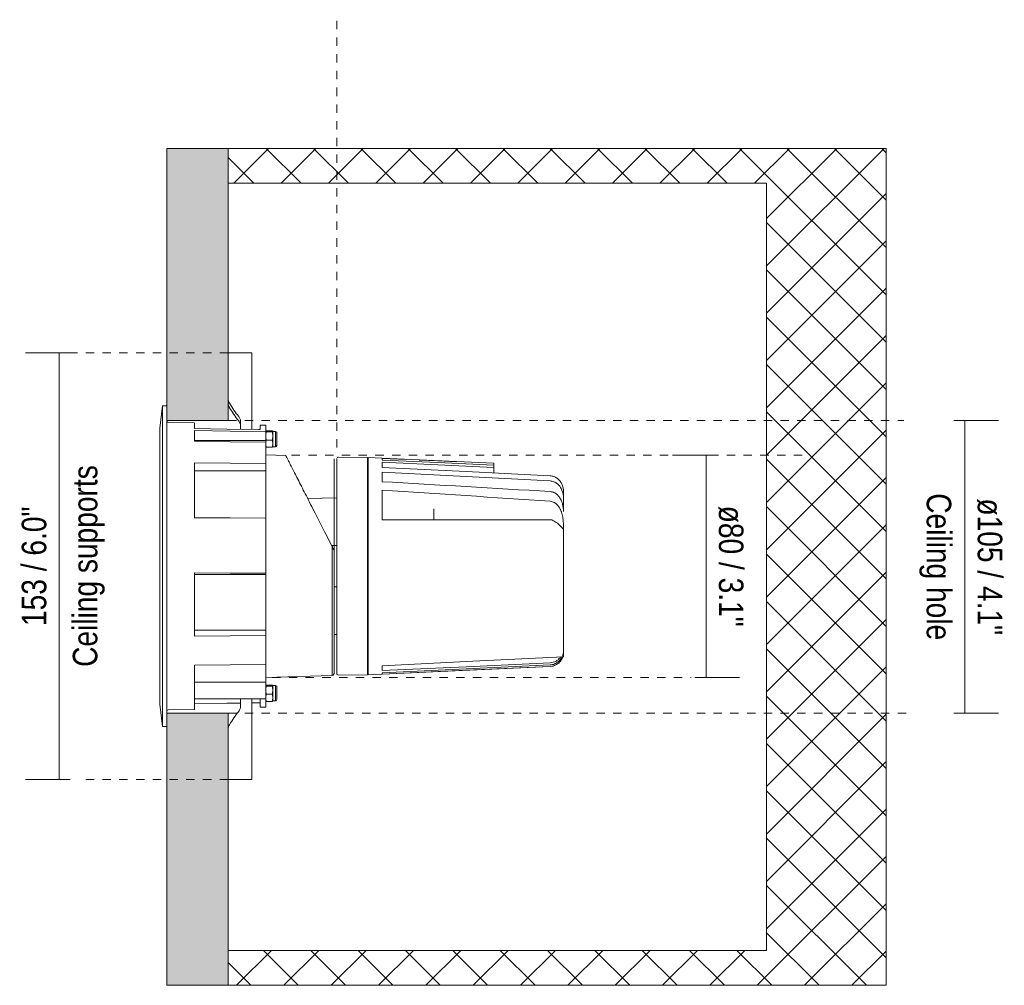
# Model space of a CAD drawing. Header units: millimetres. Extents: x -6729 to -5173, y -1197 to 6775.
# Tile 12 of 12: x -6318 to -5965, y 6429 to 6775. Entities that reach past the tile are written whole.
import ezdxf

# ---------------------------------------------------------------- set-up
doc = ezdxf.new("R2010")
doc.units = ezdxf.units.MM
doc.linetypes.add('Dash', pattern=[6, 3, -3])
doc.layers.add('A-ANNO-DIMS', color=7, linetype='Dash', lineweight=9, true_color=0xd2d2d2)
for name, color, linetype, lineweight in [('A-ANNO-DIMS-4', 7, 'Continuous', 9), ('A-DETL-GENF', 7, 'Continuous', 9), ('E-LITE-EQPM', 7, 'Continuous', 20)]:
    doc.layers.add(name, color=color, linetype=linetype, lineweight=lineweight)
doc.styles.add('Arial Narrow', font='ARIALN.TTF', dxfattribs={"height": 8.8})
doc.dimstyles.new('FARO_-_2_2mm_Arial_Narrow_mm_Inch_Left', dxfattribs={"dimscale": 304.8, "dimtxt": 9.006193, "dimasz": 0, "dimexe": 0.03937, "dimexo": 0.0625, "dimgap": 0.006562, "dimtad": 1, "dimdec": 0, "dimzin": 0, "dimdsep": 46, "dimtxsty": 'Arial Narrow', "dimblk1": 'NONE', "dimblk2": 'NONE', "dimsah": 1, "dimcen": 0.09, "dimadec": 0, "dimazin": 0, "dimtfac": 1, "dimtdec": 4, "dimtix": 1, "dimtmove": 0, "dimatfit": 3, "dimfxl": 0.013123, "dimfxlon": 1, "dimtvp": 1, "dimtolj": 1, "dimtzin": 0, "dimarcsym": 2})
doc.dimstyles.new('FARO_-_2_2mm_Arial_Narrow_mm_Inch_Right', dxfattribs={"dimscale": 304.8, "dimtxt": 9.006193, "dimasz": 0, "dimexe": 0.03937, "dimexo": 0.0625, "dimgap": 0.006562, "dimtad": 1, "dimdec": 0, "dimzin": 0, "dimdsep": 46, "dimtxsty": 'Arial Narrow', "dimblk1": 'NONE', "dimblk2": 'NONE', "dimsah": 1, "dimcen": 0.09, "dimadec": 0, "dimazin": 0, "dimtfac": 1, "dimtdec": 4, "dimtix": 1, "dimtmove": 0, "dimatfit": 3, "dimfxl": 0.013123, "dimfxlon": 1, "dimtvp": 1, "dimtolj": 1, "dimtzin": 0, "dimarcsym": 2})

# ---------------------------------------------------------------- blocks, each defined once
blk = doc.blocks.new('DEEP78 R CM_GLB - 00-703032-Planta_PDF')
at = {"lineweight": 9}
for p, q in [((-3231.21, 6627.98), (-3233.21, 6627.98)), ((-3233.21, 6627.62), (-3231.21, 6627.62)), ((-3233.21, 6624.7), (-3231.21, 6624.7)), ((-3230.96, 6627.81), (-3230.97, 6627.83)), ((-3229.96, 6627.81), (-3230.96, 6627.81)), ((-3230.96, 6627.8), (-3230.96, 6626.16)), ((-3230.96, 6626.16), (-3230.96, 6623.43)), ((-3229.96, 6627.8), (-3229.96, 6623.43)), ((-3229.46, 6627.3), (-3229.46, 6624.81)), ((-3233.46, 6622.31), (-3233.45, 6622.29)), ((-3233.21, 6622.15), (-3231.21, 6622.15)), ((-3230.97, 6622.29), (-3230.96, 6622.31)), ((-3230.96, 6622.33), (-3230.96, 6623.43)), ((-3230.96, 6622.31), (-3229.96, 6622.31)), ((-3229.96, 6622.33), (-3229.96, 6623.43)), ((-3229.46, 6622.83), (-3229.46, 6623)), ((-3233.45, 6536.7), (-3233.46, 6536.68)), ((-3231.21, 6536.84), (-3233.21, 6536.84)), ((-3233.21, 6536.48), (-3231.21, 6536.48)), ((-3230.96, 6536.68), (-3230.97, 6536.7)), ((-3229.96, 6536.68), (-3230.96, 6536.68)), ((-3230.96, 6536.66), (-3230.96, 6535.02)), ((-3229.96, 6536.66), (-3229.96, 6532.29)), ((-3233.21, 6533.57), (-3231.21, 6533.57)), ((-3230.96, 6535.02), (-3230.96, 6532.29)), ((-3229.46, 6536.16), (-3229.46, 6533.67)), ((-3233.46, 6531.18), (-3233.45, 6531.16)), ((-3233.21, 6531.02), (-3231.21, 6531.02)), ((-3230.97, 6531.16), (-3230.96, 6531.18)), ((-3230.96, 6531.2), (-3230.96, 6532.29)), ((-3230.96, 6531.18), (-3229.96, 6531.18)), ((-3229.96, 6531.2), (-3229.96, 6532.29)), ((-3229.46, 6531.69), (-3229.46, 6531.86))]:
    blk.add_line(p, q, dxfattribs=at)
at = {"lineweight": 9, "flags": 128}
for points in [[(-3229.96, 6627.81), (-3229.54, 6627.58), (-3229.46, 6627.31)], [(-3229.46, 6623.73), (-3229.46, 6625.06), (-3229.46, 6626.39), (-3229.46, 6627.21), (-3229.46, 6627.31)], [(-3229.46, 6627.31), (-3229.46, 6626.88), (-3229.46, 6626.4)], [(-3229.46, 6622.81), (-3229.69, 6622.39), (-3229.96, 6622.31)], [(-3229.46, 6622.81), (-3229.46, 6623.25), (-3229.46, 6623.73)], [(-3229.46, 6623.61), (-3229.46, 6622.92), (-3229.46, 6622.81)], [(-3229.96, 6536.68), (-3229.54, 6536.45), (-3229.46, 6536.18)], [(-3229.46, 6532.59), (-3229.46, 6533.92), (-3229.46, 6535.26), (-3229.46, 6536.07), (-3229.46, 6536.18)], [(-3229.46, 6536.18), (-3229.46, 6535.74), (-3229.46, 6535.27)], [(-3229.46, 6531.68), (-3229.69, 6531.26), (-3229.96, 6531.18)], [(-3229.46, 6531.68), (-3229.46, 6532.12), (-3229.46, 6532.59)], [(-3229.46, 6532.48), (-3229.46, 6531.78), (-3229.46, 6531.68)]]:
    blk.add_lwpolyline(points, dxfattribs=at)
at = {"lineweight": 9}
for points, knots in [([(-3233.21, 6627.98), (-3233.29, 6627.95), (-3233.39, 6627.9), (-3233.44, 6627.85), (-3233.45, 6627.83)], [0, 0, 0, 0, 0.5, 0.8073974, 0.8073974, 0.8073974, 0.8073974]), ([(-3233.21, 6622.15), (-3233.29, 6622.36), (-3233.38, 6622.66), (-3233.43, 6622.97), (-3233.44, 6623.07)], [-1, -1, -1, -1, -0.5, -0.27606, -0.27606, -0.27606, -0.27606]), ([(-3233.21, 6536.84), (-3233.29, 6536.81), (-3233.39, 6536.76), (-3233.44, 6536.71), (-3233.45, 6536.69)], [0, 0, 0, 0, 0.5, 0.8073974, 0.8073974, 0.8073974, 0.8073974]), ([(-3233.21, 6531.02), (-3233.29, 6531.22), (-3233.38, 6531.52), (-3233.42, 6531.81), (-3233.43, 6531.9)], [-1, -1, -1, -1, -0.5, -0.3050272, -0.3050272, -0.3050272, -0.3050272])]:
    blk.add_open_spline(points, degree=3, knots=knots, dxfattribs=at)
for points in [[(-3231.21, 6627.98), (-3231.13, 6627.95), (-3231.01, 6627.89), (-3230.96, 6627.83), (-3230.96, 6627.8)], [(-3233.46, 6627.8), (-3233.46, 6627.77), (-3233.41, 6627.71), (-3233.29, 6627.65), (-3233.21, 6627.62)], [(-3233.21, 6627.62), (-3233.29, 6627.38), (-3233.41, 6626.89), (-3233.46, 6626.4), (-3233.46, 6626.16)], [(-3233.45, 6626.89), (-3233.46, 6626.83), (-3233.46, 6626.76), (-3233.46, 6626.7)], [(-3233.46, 6626.16), (-3233.46, 6625.91), (-3233.41, 6625.42), (-3233.29, 6624.94), (-3233.21, 6624.7)], [(-3233.21, 6624.7), (-3233.29, 6624.49), (-3233.41, 6624.07), (-3233.46, 6623.64), (-3233.46, 6623.43)], [(-3230.96, 6627.8), (-3230.96, 6627.77), (-3231.01, 6627.71), (-3231.13, 6627.65), (-3231.21, 6627.62)], [(-3231.21, 6627.62), (-3231.13, 6627.38), (-3231.07, 6627.13), (-3231.02, 6626.89)], [(-3231.03, 6625.43), (-3231.07, 6625.18), (-3231.13, 6624.94), (-3231.21, 6624.7)], [(-3231.21, 6624.7), (-3231.13, 6624.49), (-3231.01, 6624.07), (-3230.96, 6623.64), (-3230.96, 6623.43)], [(-3230.96, 6626.16), (-3230.96, 6625.98), (-3230.98, 6625.79), (-3231, 6625.61)], [(-3230.99, 6626.66), (-3230.97, 6626.49), (-3230.96, 6626.33), (-3230.96, 6626.16)], [(-3233.43, 6622.39), (-3233.45, 6622.37), (-3233.46, 6622.35), (-3233.46, 6622.33)], [(-3233.46, 6622.33), (-3233.46, 6622.3), (-3233.41, 6622.24), (-3233.29, 6622.18), (-3233.21, 6622.15)], [(-3231.03, 6622.78), (-3231.07, 6622.57), (-3231.13, 6622.36), (-3231.21, 6622.15)], [(-3231.21, 6622.15), (-3231.13, 6622.18), (-3231.01, 6622.24), (-3230.96, 6622.3), (-3230.96, 6622.33)], [(-3230.96, 6623.43), (-3230.96, 6623.29), (-3230.97, 6623.14), (-3230.99, 6623)], [(-3233.46, 6536.66), (-3233.46, 6536.63), (-3233.41, 6536.57), (-3233.29, 6536.51), (-3233.21, 6536.48)], [(-3233.21, 6536.48), (-3233.29, 6536.24), (-3233.41, 6535.76), (-3233.46, 6535.27), (-3233.46, 6535.02)], [(-3231.21, 6536.84), (-3231.13, 6536.81), (-3231.01, 6536.75), (-3230.96, 6536.69), (-3230.96, 6536.66)], [(-3230.96, 6536.66), (-3230.96, 6536.63), (-3231.01, 6536.57), (-3231.13, 6536.51), (-3231.21, 6536.48)], [(-3231.21, 6536.48), (-3231.13, 6536.24), (-3231.01, 6535.76), (-3230.96, 6535.27), (-3230.96, 6535.02)], [(-3233.45, 6535.76), (-3233.46, 6535.69), (-3233.46, 6535.63), (-3233.46, 6535.56)], [(-3233.46, 6535.02), (-3233.46, 6534.78), (-3233.41, 6534.29), (-3233.29, 6533.81), (-3233.21, 6533.57)], [(-3233.21, 6533.57), (-3233.29, 6533.36), (-3233.41, 6532.93), (-3233.46, 6532.51), (-3233.46, 6532.29)], [(-3231.03, 6534.29), (-3231.07, 6534.05), (-3231.13, 6533.81), (-3231.21, 6533.57)], [(-3231.21, 6533.57), (-3231.13, 6533.36), (-3231.01, 6532.93), (-3230.96, 6532.51), (-3230.96, 6532.29)], [(-3230.96, 6535.02), (-3230.96, 6534.84), (-3230.98, 6534.66), (-3231, 6534.47)], [(-3233.43, 6531.25), (-3233.45, 6531.24), (-3233.46, 6531.22), (-3233.46, 6531.2)], [(-3233.46, 6531.2), (-3233.46, 6531.18), (-3233.45, 6531.16), (-3233.44, 6531.14)], [(-3233.39, 6531.11), (-3233.35, 6531.08), (-3233.29, 6531.05), (-3233.21, 6531.02)], [(-3231.03, 6531.65), (-3231.07, 6531.43), (-3231.13, 6531.22), (-3231.21, 6531.02)], [(-3231.21, 6531.02), (-3231.13, 6531.05), (-3231.01, 6531.11), (-3230.96, 6531.17), (-3230.96, 6531.2)], [(-3230.96, 6532.29), (-3230.96, 6532.15), (-3230.97, 6532.01), (-3230.99, 6531.87)]]:
    blk.add_open_spline(points, degree=3, dxfattribs=at)
at = {"layer": 'E-LITE-EQPM'}
for p, q in [((-3238.46, 6656), (-3246.96, 6656)), ((-3238.46, 6655.96), (-3238.46, 6655.03)), ((-3238.46, 6655.03), (-3238.46, 6632.21)), ((-3270.46, 6637), (-3271.46, 6628.99)), ((-3268.96, 6637), (-3270.46, 6637)), ((-3270.46, 6636.96), (-3270.46, 6545.3)), ((-3268.96, 6631.8), (-3268.96, 6545.3)), ((-3238.46, 6632.21), (-3238.46, 6628.47)), ((-3271.46, 6550.06), (-3271.46, 6628.96)), ((-3258.96, 6630.82), (-3268.46, 6630.98)), ((-3258.96, 6628.84), (-3258.96, 6630.79)), ((-3258.96, 6624.29), (-3258.96, 6628.09)), ((-3242.46, 6628.55), (-3242.46, 6631.03)), ((-3235.46, 6630.03), (-3235.46, 6628.44)), ((-3233.46, 6630), (-3233.46, 6627.65)), ((-3258.96, 6624.51), (-3233.46, 6624.51)), ((-3233.46, 6627.65), (-3233.46, 6624.51)), ((-3233.46, 6624.51), (-3233.46, 6623.96)), ((-3233.46, 6623.93), (-3233.46, 6616.2)), ((-3226.31, 6619.21), (-3233.46, 6619.42)), ((-3196.96, 6618.44), (-3207.42, 6618.62)), ((-3196.96, 6618.44), (-3196.96, 6540.55)), ((-3196.76, 6617.62), (-3196.96, 6617.62)), ((-3191.76, 6618.21), (-3196.76, 6618.43)), ((-3196.76, 6618.43), (-3196.76, 6540.56)), ((-3151.76, 6616.39), (-3191.76, 6618.21)), ((-3182.99, 6617.75), (-3191.76, 6618.15)), ((-3191.76, 6618.15), (-3191.76, 6617.53)), ((-3258.96, 6596.83), (-3258.96, 6616.57)), ((-3233.46, 6616.2), (-3233.46, 6613.62)), ((-3191.76, 6616.73), (-3191.76, 6614.9)), ((-3151.76, 6616.39), (-3151.76, 6616.33)), ((-3151.76, 6615.69), (-3151.76, 6616.33)), ((-3151.76, 6615.69), (-3151.76, 6614.84)), ((-3151.76, 6612.91), (-3151.76, 6614.84)), ((-3258.96, 6613.62), (-3233.46, 6613.62)), ((-3233.46, 6613.62), (-3233.46, 6596.77)), ((-3191.76, 6613.19), (-3191.76, 6609.78)), ((-3207.96, 6603.95), (-3218.45, 6603.76)), ((-3191.76, 6606.75), (-3191.76, 6596.07)), ((-3126.76, 6606.28), (-3126.76, 6604)), ((-3126.76, 6599.09), (-3126.76, 6603.98)), ((-3173.26, 6596.08), (-3173.26, 6600.06)), ((-3233.46, 6596.76), (-3233.46, 6577)), ((-3126.76, 6592.57), (-3126.76, 6594.04)), ((-3126.76, 6592.57), (-3126.76, 6547.01)), ((-3209.86, 6586.9), (-3207.96, 6586.93)), ((-3209.66, 6579.5), (-3209.66, 6586.51)), ((-3208.96, 6585.13), (-3208.96, 6579.5)), ((-3209.66, 6540.28), (-3209.66, 6579.5)), ((-3208.96, 6579.5), (-3208.96, 6540.98)), ((-3258.96, 6554.44), (-3258.96, 6577.06)), ((-3258.96, 6576.52), (-3233.46, 6576.52)), ((-3233.46, 6577), (-3233.46, 6576.52)), ((-3233.46, 6576.52), (-3233.46, 6556.61)), ((-3208.97, 6572.08), (-3207.96, 6572.06)), ((-3258.96, 6556.61), (-3233.46, 6556.61)), ((-3233.46, 6556.61), (-3233.46, 6554.71)), ((-3233.46, 6554.71), (-3233.46, 6549.24)), ((-3208.96, 6555.06), (-3207.96, 6555.04)), ((-3271.46, 6530), (-3271.46, 6550.06)), ((-3233.46, 6549.24), (-3233.46, 6544.27)), ((-3270.46, 6545.3), (-3270.46, 6521.99)), ((-3268.96, 6545.3), (-3268.96, 6526.69)), ((-3258.96, 6528.17), (-3258.96, 6544)), ((-3233.46, 6544.18), (-3233.46, 6537.87)), ((-3191.76, 6543.78), (-3191.76, 6542.05)), ((-3191.76, 6540.78), (-3131.53, 6543.52)), ((-3233.46, 6539.57), (-3209.66, 6540.28)), ((-3207.42, 6540.37), (-3196.96, 6540.55)), ((-3196.96, 6541.38), (-3196.76, 6541.38)), ((-3196.76, 6540.56), (-3191.76, 6540.78)), ((-3191.76, 6541.32), (-3191.76, 6540.81)), ((-3258.96, 6537.87), (-3233.46, 6537.87)), ((-3233.46, 6537.87), (-3233.46, 6531.9)), ((-3271.46, 6530), (-3270.46, 6521.99)), ((-3258.96, 6531.9), (-3233.46, 6531.9)), ((-3242.46, 6531.13), (-3242.46, 6531.87)), ((-3242.46, 6529.9), (-3242.46, 6531.13)), ((-3238.46, 6531.87), (-3238.46, 6531.13)), ((-3238.46, 6531.13), (-3238.46, 6527.69)), ((-3235.96, 6530.55), (-3238.46, 6530.5)), ((-3235.46, 6528.96), (-3235.46, 6531.9)), ((-3233.46, 6531.9), (-3233.46, 6528.99)), ((-3268.46, 6528.01), (-3258.96, 6528.17)), ((-3238.46, 6527.69), (-3238.46, 6505.52)), ((-3270.46, 6521.99), (-3268.96, 6521.99)), ((-3238.46, 6505.52), (-3238.46, 6503.08)), ((-3246.96, 6502.99), (-3238.46, 6502.99))]:
    blk.add_line(p, q, dxfattribs=at)
at = {"layer": 'E-LITE-EQPM', "flags": 128}
for points in [[(-3268.96, 6631.49), (-3268.73, 6631.07), (-3268.46, 6630.98)], [(-3235.96, 6628.45), (-3247.46, 6628.64), (-3258.96, 6628.84)], [(-3258.96, 6628.09), (-3246.21, 6627.87), (-3233.46, 6627.65)], [(-3235.46, 6628.44), (-3235.71, 6628.44), (-3235.96, 6628.45)], [(-3233.46, 6630), (-3234.46, 6630.01), (-3235.46, 6630.03)], [(-3233.46, 6623.93), (-3246.21, 6624.11), (-3258.96, 6624.29)], [(-3208.96, 6579.5), (-3208.96, 6585.38), (-3208.96, 6591.12), (-3208.96, 6596.59), (-3208.96, 6601.66), (-3208.96, 6606.21), (-3208.96, 6610.13), (-3208.96, 6613.33), (-3208.96, 6615.73), (-3208.96, 6617.29), (-3208.96, 6617.96), (-3208.96, 6617.98)], [(-3208.96, 6617.98), (-3208.96, 6617.53), (-3208.96, 6616.19), (-3208.96, 6613.98), (-3208.96, 6610.96), (-3208.96, 6607.21), (-3208.96, 6603.93)], [(-3207.96, 6618.09), (-3207.96, 6617.64), (-3207.96, 6616.29), (-3207.96, 6614.09), (-3207.96, 6611.07), (-3207.96, 6607.31), (-3207.96, 6602.91), (-3207.96, 6597.95), (-3207.96, 6592.56), (-3207.96, 6586.87), (-3207.96, 6581), (-3207.96, 6575.1), (-3207.96, 6569.3), (-3207.96, 6563.74), (-3207.96, 6558.55), (-3207.96, 6553.85), (-3207.96, 6549.75), (-3207.96, 6546.34), (-3207.96, 6543.72), (-3207.96, 6541.93), (-3207.96, 6541.02), (-3207.96, 6540.9)], [(-3207.8, 6618.38), (-3207.72, 6618.54), (-3207.42, 6618.62)], [(-3191.76, 6617.53), (-3171.76, 6616.61), (-3151.76, 6615.69)], [(-3165.08, 6616.94), (-3171.76, 6617.24), (-3178.44, 6617.54)], [(-3258.96, 6616.57), (-3246.21, 6616.39), (-3233.46, 6616.2)], [(-3151.76, 6614.84), (-3171.76, 6615.79), (-3191.76, 6616.73)], [(-3191.76, 6614.9), (-3161.65, 6613.4), (-3131.53, 6611.9)], [(-3131.53, 6610.03), (-3161.65, 6611.62), (-3191.76, 6613.19)], [(-3233.46, 6596.76), (-3246.21, 6596.79), (-3258.96, 6596.83)], [(-3191.76, 6596.07), (-3161.35, 6596.07), (-3130.95, 6596.07)], [(-3208.96, 6541.01), (-3208.96, 6541.46), (-3208.96, 6542.8), (-3208.96, 6545.01), (-3208.96, 6548.03), (-3208.96, 6551.78), (-3208.96, 6556.19), (-3208.96, 6561.14), (-3208.96, 6566.53), (-3208.96, 6572.22), (-3208.96, 6578.08), (-3208.96, 6579.5)], [(-3258.96, 6577.06), (-3246.21, 6577.03), (-3233.46, 6577)], [(-3233.46, 6554.71), (-3246.21, 6554.57), (-3258.96, 6554.44)], [(-3208.96, 6552.69), (-3208.96, 6548.87), (-3208.96, 6545.66), (-3208.96, 6543.26), (-3208.96, 6541.7), (-3208.96, 6541.03), (-3208.96, 6541.01)], [(-3126.76, 6547.01), (-3159.26, 6545.39), (-3191.76, 6543.78)], [(-3127.09, 6546.99), (-3127.21, 6546.45), (-3128.46, 6544.75), (-3130.31, 6543.72), (-3131.53, 6543.52)], [(-3131.53, 6543.54), (-3130.46, 6543.71), (-3129.44, 6544.1), (-3128.54, 6544.71), (-3127.79, 6545.5), (-3127.23, 6546.43), (-3127.01, 6546.99)], [(-3258.96, 6544), (-3246.21, 6544.13), (-3233.46, 6544.27)], [(-3191.76, 6542.05), (-3161.65, 6543.47), (-3131.53, 6544.89)], [(-3131.53, 6544.09), (-3161.65, 6542.7), (-3191.76, 6541.32)], [(-3191.76, 6540.81), (-3161.65, 6542.17), (-3131.53, 6543.54)], [(-3208.96, 6540.98), (-3209.32, 6540.38), (-3209.66, 6540.28)], [(-3207.42, 6540.37), (-3207.87, 6540.61), (-3207.93, 6540.8)], [(-3242.46, 6530.43), (-3247.46, 6530.35), (-3258.96, 6530.15)], [(-3235.46, 6530.55), (-3235.71, 6530.55), (-3235.96, 6530.55)], [(-3268.46, 6528.01), (-3268.88, 6527.76), (-3268.96, 6527.5)], [(-3233.46, 6528.99), (-3234.46, 6528.98), (-3235.46, 6528.96)]]:
    blk.add_lwpolyline(points, dxfattribs=at)
at = {"layer": 'E-LITE-EQPM'}
for centre, major_axis, ratio, start_param, end_param in [((-3242.96, 6639.62), (4, 0), 0.894858, 3.141593, 3.65183), ((-3242.96, 6638.06), (4, 0), 0.894858, 3.141593, 3.65183), ((-3183.83, 6669.24), (71.76, 0), 0.894858, 3.65183, 3.739206), ((-3183.83, 6667.67), (71.76, 0), 0.894858, 3.65183, 3.739206), ((-3246.46, 6631.09), (4, 0), 0.894858, 0.317944, 0.597614), ((-3246.46, 6629.53), (4, 0), 0.894858, 0.519286, 0.597614), ((-4367.02, -13863.22), (20507.83, 0), 0.999945, 1.510515, 1.513457), ((-3889.09, -4365.78), (10995.26, 0), 0.999945, 1.501843, 1.507333), ((-3183.83, 6491.32), (71.76, 0), 0.894858, 2.543979, 2.631356), ((-3246.46, 6529.46), (4, 0), 0.894858, 5.685572, 5.763899), ((-3242.96, 6520.93), (4, 0), 0.894858, 2.631356, 3.141593)]:
    blk.add_ellipse(centre, major_axis=major_axis, ratio=ratio, start_param=start_param, end_param=end_param, dxfattribs=at)
for points in [[(-3242.66, 6632.21), (-3242.59, 6632.03), (-3242.49, 6631.64), (-3242.46, 6631.24), (-3242.46, 6631.03)], [(-3130.95, 6596.07), (-3130.37, 6595.82), (-3129.29, 6595.2), (-3127.87, 6594.02), (-3127.1, 6593.07), (-3126.76, 6592.57)], [(-3242.99, 6527.69), (-3242.89, 6527.84), (-3242.72, 6528.18), (-3242.55, 6528.75), (-3242.47, 6529.35), (-3242.46, 6529.72), (-3242.46, 6529.9)]]:
    blk.add_open_spline(points, degree=3, dxfattribs=at)
for points, knots in [([(-3242.99, 6631.3), (-3242.89, 6631.15), (-3242.72, 6630.81), (-3242.55, 6630.24), (-3242.48, 6629.73), (-3242.47, 6629.43), (-3242.46, 6629.32)], [0, 0, 0, 0, 0.25, 0.5, 0.75, 0.8971326, 0.8971326, 0.8971326, 0.8971326]), ([(-3226.28, 6619.13), (-3226.31, 6619.19), (-3226.32, 6619.21), (-3226.15, 6618.87), (-3225.76, 6618.1), (-3225.14, 6616.9), (-3224.36, 6615.35), (-3223.43, 6613.52), (-3222.29, 6611.3), (-3221.02, 6608.8), (-3219.22, 6605.27), (-3215.56, 6598.08), (-3212.13, 6591.36), (-3209.66, 6586.51)], [0.4816197, 0.4816197, 0.4816197, 0.4816197, 0.5138889, 0.5486111, 0.5833333, 0.6180556, 0.6527778, 0.6875, 0.7222222, 0.7569444, 0.7916667, 0.8611111, 1, 1, 1, 1]), ([(-3131.53, 6611.9), (-3131.07, 6611.87), (-3130.41, 6611.74), (-3129.58, 6611.37), (-3129, 6611.01), (-3128.49, 6610.57), (-3128.03, 6610.07), (-3127.64, 6609.52), (-3127.21, 6608.72), (-3126.85, 6607.63), (-3126.76, 6606.74), (-3126.76, 6606.28)], [0, 0, 0, 0, 0.166667, 0.25, 0.333333, 0.416667, 0.5, 0.583333, 0.666667, 0.833333, 1, 1, 1, 1]), ([(-3126.76, 6604), (-3126.76, 6604.48), (-3126.85, 6605.41), (-3127.18, 6606.55), (-3127.58, 6607.4), (-3127.9, 6607.9), (-3128.19, 6608.27), (-3128.5, 6608.63), (-3128.85, 6608.95), (-3129.22, 6609.23), (-3129.62, 6609.49), (-3130.15, 6609.75), (-3130.82, 6609.95), (-3131.29, 6610.02), (-3131.53, 6610.03)], [0, 0, 0, 0, 0.166667, 0.333333, 0.416667, 0.5, 0.541667, 0.583333, 0.666667, 0.708333, 0.75, 0.833333, 0.916667, 1, 1, 1, 1]), ([(-3131.53, 6606.23), (-3131.26, 6606.21), (-3130.87, 6606.14), (-3130.38, 6605.98), (-3130.02, 6605.83), (-3129.68, 6605.64), (-3129.35, 6605.42), (-3129.04, 6605.17), (-3128.76, 6604.9), (-3128.49, 6604.61), (-3128.25, 6604.3), (-3128.03, 6603.97), (-3127.82, 6603.64), (-3127.64, 6603.29), (-3127.48, 6602.93), (-3127.33, 6602.56), (-3127.21, 6602.19), (-3127.09, 6601.82), (-3126.97, 6601.3), (-3126.81, 6600.4), (-3126.76, 6599.62), (-3126.76, 6599.09)], [0, 0, 0, 0, 0.083333, 0.125, 0.166667, 0.208333, 0.25, 0.291667, 0.333333, 0.375, 0.416667, 0.458333, 0.5, 0.541667, 0.583333, 0.625, 0.666667, 0.708333, 0.75, 0.833333, 1, 1, 1, 1]), ([(-3126.76, 6594.04), (-3126.75, 6594.64), (-3126.8, 6595.54), (-3126.93, 6596.58), (-3127.03, 6597.18), (-3127.12, 6597.62), (-3127.23, 6598.06), (-3127.35, 6598.5), (-3127.49, 6598.93), (-3127.66, 6599.34), (-3127.84, 6599.76), (-3128.05, 6600.16), (-3128.24, 6600.49), (-3128.4, 6600.74), (-3128.54, 6600.92), (-3128.68, 6601.1), (-3128.87, 6601.33), (-3129.13, 6601.61), (-3129.47, 6601.92), (-3129.77, 6602.14), (-3130.03, 6602.28), (-3130.29, 6602.41), (-3130.77, 6602.61), (-3131.22, 6602.71), (-3131.53, 6602.75)], [0, 0, 0, 0, 0.166667, 0.25, 0.291667, 0.333333, 0.375, 0.416667, 0.458333, 0.5, 0.541667, 0.583333, 0.625, 0.645833, 0.666667, 0.6875, 0.708333, 0.75, 0.791667, 0.833333, 0.854167, 0.875, 0.916667, 1, 1, 1, 1]), ([(-3209.66, 6586.51), (-3209.62, 6586.43), (-3209.53, 6586.25), (-3209.41, 6586.01), (-3209.3, 6585.8), (-3209.21, 6585.62), (-3209.12, 6585.46), (-3209.02, 6585.25), (-3208.98, 6585.16), (-3208.96, 6585.13)], [0, 0, 0, 0, 0.166667, 0.333333, 0.458333, 0.583333, 0.677083, 0.791667, 1, 1, 1, 1]), ([(-3126.76, 6549.19), (-3126.76, 6548.45), (-3127.07, 6547), (-3128.3, 6545.33), (-3129.9, 6544.36), (-3130.97, 6544.12), (-3131.53, 6544.09)], [0, 0, 0, 0, 0.285714, 0.571429, 0.785714, 1, 1, 1, 1]), ([(-3127.22, 6547.06), (-3127.52, 6546.39), (-3128.3, 6545.33), (-3129.9, 6544.36), (-3130.97, 6544.12), (-3131.53, 6544.09)], [0.2857143, 0.2857143, 0.2857143, 0.2857143, 0.5714286, 0.7857143, 1, 1, 1, 1]), ([(-3131.53, 6544.89), (-3130.77, 6544.93), (-3129.69, 6545.24), (-3128.47, 6546.12), (-3127.97, 6546.68), (-3127.75, 6546.99)], [0, 0, 0, 0, 0.2857143, 0.4285714, 0.5714286, 0.5714286, 0.5714286, 0.5714286])]:
    blk.add_open_spline(points, degree=3, knots=knots, dxfattribs=at)
blk = doc.blocks.new('DIMBLOCK4-Planta_PDF')
at = {"layer": 'A-ANNO-DIMS-4', "color": 251, "true_color": 0x5b5b5b, "transparency": 16777216}
for p, q in [((-6300.22, 6656), (-6316.22, 6656)), ((-6304.22, 6656), (-6304.22, 6502.99)), ((-6304.22, 6656), (-6300.22, 6656)), ((-6300.22, 6502.99), (-6316.22, 6502.99)), ((-6304.22, 6502.99), (-6300.22, 6502.99))]:
    blk.add_line(p, q, dxfattribs=at)
at = {"layer": 'A-ANNO-DIMS-4', "color": 0, "transparency": 16777216, "char_height": 8.8, "attachment_point": 1, "rotation": 90, "line_spacing_factor": 0.974696, "style": 'Arial Narrow'}
for s, insert, width in [('Ceiling supports', (-6299.29, 6543.4), 86.631), ('153 / 6.0"', (-6317.59, 6558.05), 51.464)]:
    blk.add_mtext(s, dxfattribs=dict(at, insert=insert, width=width))
blk = doc.blocks.new('_None')
blk = doc.blocks.new('DIMBLOCK5-Planta_PDF')
at = {"layer": 'A-ANNO-DIMS-4', "color": 251, "true_color": 0x5b5b5b, "transparency": 16777216}
for p, q in [((-6072.03, 6619.29), (-6084.28, 6619.29)), ((-6072.28, 6539.6), (-6072.28, 6619.29)), ((-6072.28, 6619.29), (-6068.28, 6619.29)), ((-6076.28, 6539.6), (-6060.28, 6539.6)), ((-6072.28, 6539.6), (-6076.28, 6539.6))]:
    blk.add_line(p, q, dxfattribs=at)
at = {"layer": 'A-ANNO-DIMS-4', "color": 0, "transparency": 16777216, "insert": (-6058.91, 6601.17), "char_height": 8.8, "width": 52.1501, "attachment_point": 1, "rotation": 270, "line_spacing_factor": 0.974696, "style": 'Arial Narrow'}
blk.add_mtext('ø80 / 3.1"', dxfattribs=at)
blk = doc.blocks.new('DIMBLOCK6-Planta_PDF')
at = {"layer": 'A-ANNO-DIMS-4', "color": 251, "true_color": 0x5b5b5b, "transparency": 16777216}
for p, q in [((-5983.5, 6631.76), (-5967.5, 6631.76)), ((-5979.5, 6631.76), (-5983.5, 6631.76)), ((-5979.5, 6526.76), (-5979.5, 6631.76)), ((-5983.5, 6526.76), (-5967.5, 6526.76)), ((-5979.5, 6526.76), (-5983.5, 6526.76))]:
    blk.add_line(p, q, dxfattribs=at)
at = {"layer": 'A-ANNO-DIMS-4', "color": 0, "transparency": 16777216, "char_height": 8.8, "attachment_point": 1, "rotation": 270, "line_spacing_factor": 0.974696, "style": 'Arial Narrow'}
for s, insert, width in [('Ceiling hole', (-5984.42, 6605.63), 63.3007), ('ø105 / 4.1"', (-5966.13, 6603.77), 58.8405)]:
    blk.add_mtext(s, dxfattribs=dict(at, insert=insert, width=width))

msp = doc.modelspace()

# ---------------------------------------------------------------- hatches: boundary and pattern name
at = {"layer": 'A-DETL-GENF', "true_color": 0xc0c0c0}
h = msp.add_hatch(color=9, dxfattribs=at)
h.paths.add_polyline_path([(-6265.62, 6429.26), (-6243.62, 6429.26), (-6243.62, 6526.76), (-6265.62, 6526.76), (-6265.62, 6489.44)])
h.paths.add_polyline_path([(-6265.62, 6631.76), (-6243.62, 6631.76), (-6243.62, 6729.26), (-6265.62, 6729.26), (-6265.62, 6632.41)])
at = {"layer": 'A-DETL-GENF', "true_color": 0xaaaaaa}
h = msp.add_hatch(dxfattribs=at)
h.set_pattern_fill('FP_1', color=253, style=0, pattern_type=2)
h.set_pattern_definition([(45, (-2996.656, 0), (-8.485281, 8.485281), []), (135, (-2996.656, 0), (-8.485281, -8.485281), [])])
h.paths.add_polyline_path([(-6243.62, 6429.26), (-6007.72, 6429.26), (-6007.72, 6729.26), (-6243.62, 6729.26), (-6243.62, 6716.76), (-6050.62, 6716.76), (-6050.62, 6441.76), (-6243.62, 6441.76), (-6243.62, 6430.53)])

# ---------------------------------------------------------------- linework, layer by layer
at = {"layer": 'A-ANNO-DIMS'}
for p, q in [((-6204.62, 6622.02), (-6204.62, 6775.38)), ((-6243.62, 6656), (-6301.62, 6656)), ((-6243.62, 6631.76), (-6001.38, 6631.76)), ((-6220.85, 6619.29), (-6035.85, 6619.29)), ((-6227.85, 6539.6), (-6077.68, 6539.6)), ((-6243.62, 6526.76), (-6000.62, 6526.76)), ((-6243.62, 6502.99), (-6296.62, 6502.99))]:
    msp.add_line(p, q, dxfattribs=at)
at = {"layer": 'A-ANNO-DIMS', "color": 9, "linetype": 'Continuous', "true_color": 0xc8c8c8}
for p, q in [((-6007.72, 6729.26), (-6243.62, 6729.26)), ((-6007.72, 6429.26), (-6007.72, 6729.26)), ((-6243.62, 6429.26), (-6007.72, 6429.26))]:
    msp.add_line(p, q, dxfattribs=at)
at = {"layer": 'E-LITE-EQPM'}
for p, q in [((-6243.62, 6729.26), (-6265.62, 6729.26)), ((-6265.62, 6729.26), (-6265.62, 6631.76)), ((-6243.62, 6631.76), (-6243.62, 6729.26)), ((-6265.62, 6631.76), (-6243.62, 6631.76)), ((-6265.62, 6526.76), (-6265.62, 6429.26)), ((-6243.62, 6526.76), (-6265.62, 6526.76)), ((-6243.62, 6429.26), (-6243.62, 6526.76)), ((-6265.62, 6429.26), (-6243.62, 6429.26))]:
    msp.add_line(p, q, dxfattribs=at)
at = {"layer": 'E-LITE-EQPM', "color": 253, "true_color": 0xaaaaaa}
for p, q in [((-6243.62, 6716.76), (-6050.62, 6716.76)), ((-6050.62, 6716.76), (-6050.62, 6441.76)), ((-6050.62, 6441.76), (-6243.62, 6441.76))]:
    msp.add_line(p, q, dxfattribs=at)

# ---------------------------------------------------------------- block references
at = {"layer": 'E-LITE-EQPM'}
msp.add_blockref('DEEP78 R CM_GLB - 00-703032-Planta_PDF', (-2996.66, 0), dxfattribs=at)

# ---------------------------------------------------------------- dimensions: what is measured, and where the dimension line sits
at = {"layer": 'A-ANNO-DIMS', "color": 251, "linetype": 'Continuous', "true_color": 0x5b5b5b}
for base, p1, p2, text, dimstyle, override, picture, middle in [((-6304.22, 6502.99), (-6300.22, 6656), (-6300.22, 6502.99), '<>\\XCeiling supports', 'FARO_-_2_2mm_Arial_Narrow_mm_Inch_Left', {"dimpost": '<>', "dimfxl": 153.015412}, 'DIMBLOCK4-Planta_PDF', (-6304.22, 6579.5)), ((-5979.5, 6631.76), (-5983.5, 6526.76), (-5983.5, 6631.76), 'ø<>\\XCeiling hole', 'FARO_-_2_2mm_Arial_Narrow_mm_Inch_Right', {"dimtad": 4, "dimpost": '<>', "dimfxl": 105}, 'DIMBLOCK6-Planta_PDF', (-5979.5, 6579.26)), ((-6072.28, 6619.29), (-6076.28, 6539.6), (-6068.28, 6619.29), 'ø<>', 'FARO_-_2_2mm_Arial_Narrow_mm_Inch_Right', {"dimtad": 4, "dimpost": '<>', "dimfxl": 80.094971}, 'DIMBLOCK5-Planta_PDF', (-6064.58, 6579.44))]:
    dim = msp.add_linear_dim(base=base, p1=p1, p2=p2, angle=90, text=text, dimstyle=dimstyle, override=override, dxfattribs=at)
    dim.commit()
    dim.dimension.update_dxf_attribs({"geometry": picture, "text_midpoint": middle})

doc.saveas('drawing.dxf')
